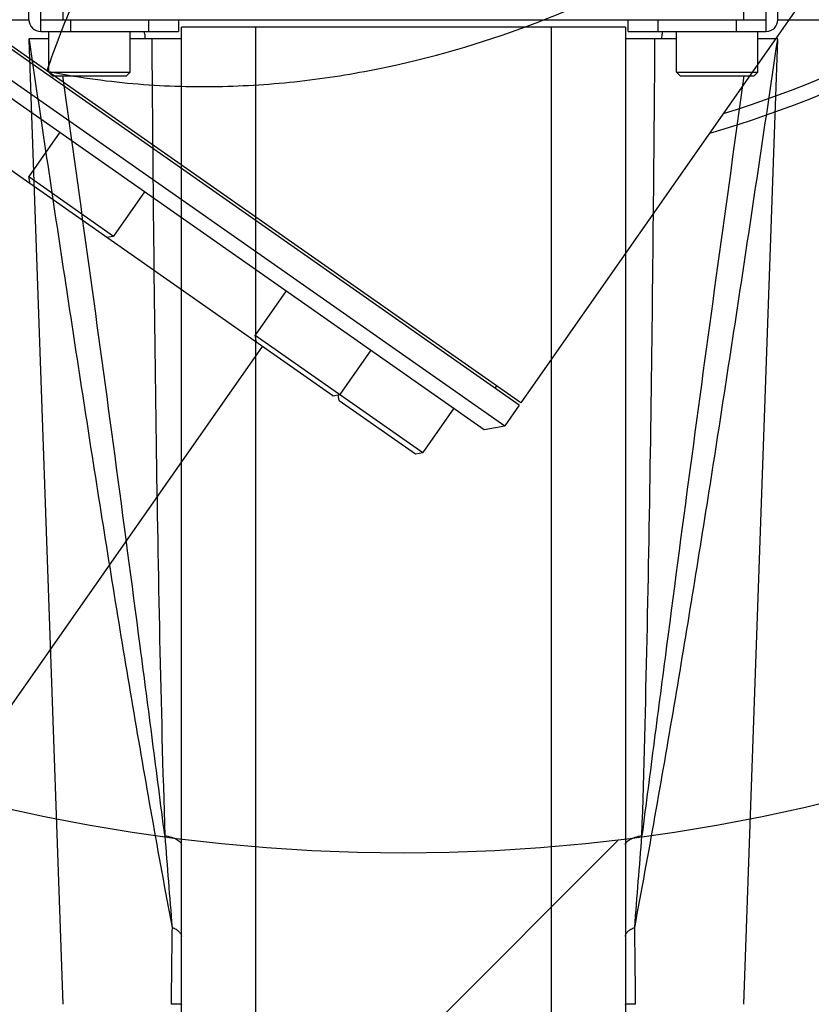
# Model space of a CAD drawing. Header units: millimetres. Extents: x 16 to 3344, y 34 to 2360.
# Tile 72 of 127: x 2014 to 2068, y 1510 to 1576. Entities that reach past the tile are written whole.
import ezdxf

# ---------------------------------------------------------------- set-up
doc = ezdxf.new("R2010")
doc.units = ezdxf.units.MM
doc.header["$LTSCALE"] = 185.02
doc.header["$PDMODE"] = 3
doc.header["$PDSIZE"] = 0.3
doc.linetypes.add('CENTER', pattern=[0.6, 0.375, -0.075, 0.075, -0.075])
doc.layers.get('0').update_dxf_attribs({"linetype": 'CONTINUOUS'})
doc.layers.get('Defpoints').update_dxf_attribs({"linetype": 'CONTINUOUS'})
for name, color, linetype in [('BASE_ASM_PBL25', 7, 'CONTINUOUS'), ('DEFAULT_1', 7, 'CENTER'), ('MIDDLE_ASM_PBL27', 7, 'CONTINUOUS'), ('new_view_6_VBL24', 7, 'CONTINUOUS')]:
    doc.layers.add(name, color=color, linetype=linetype)
doc.styles.get("Standard").update_dxf_attribs({"font": 'malgun.ttf'})
doc.dimstyles.new('DIMSTYLE_4', dxfattribs={"dimtxt": 16, "dimasz": 6, "dimexe": 1, "dimexo": 0.5, "dimtad": 1, "dimdsep": 46, "dimtxsty": 'Standard', "dimblk": '_FILLED', "dimblk1": '_FILLED', "dimblk2": '_FILLED', "dimcen": 0.09, "dimclrt": 134, "dimazin": 2, "dimtp": 0.8, "dimtm": 0.8, "dimtfac": 1, "dimtofl": 0, "dimtmove": 0, "dimatfit": 1, "dimldrblk": '_FILLED', "dimfxl": 1, "dimtolj": 1, "dimarcsym": 0})
doc.dimstyles.new('DIMSTYLE_5', dxfattribs={"dimtxt": 16, "dimasz": 6, "dimexe": 1, "dimexo": 0.5, "dimtad": 1, "dimdsep": 46, "dimtxsty": 'Standard', "dimblk": '_FILLED', "dimblk1": '_FILLED', "dimblk2": '_FILLED', "dimcen": 0.09, "dimclrt": 134, "dimazin": 2, "dimtp": 0.5, "dimtm": 0.5, "dimtfac": 1, "dimtofl": 0, "dimtmove": 0, "dimatfit": 1, "dimldrblk": '_FILLED', "dimfxl": 1, "dimtolj": 1, "dimarcsym": 0})
doc.dimstyles.new('DIMSTYLE_6', dxfattribs={"dimtxt": 16, "dimasz": 6, "dimexe": 1, "dimexo": 0.5, "dimgap": 4, "dimtad": 1, "dimdec": 1, "dimdsep": 46, "dimtxsty": 'Standard', "dimblk": '_FILLED', "dimblk1": '_FILLED', "dimblk2": '_FILLED', "dimcen": 0.09, "dimclrt": 134, "dimazin": 2, "dimtp": 0.5, "dimtm": 0.5, "dimtfac": 1, "dimtdec": 65535, "dimtofl": 0, "dimtmove": 0, "dimatfit": 3, "dimldrblk": '_FILLED', "dimfxl": 1, "dimtolj": 1, "dimarcsym": 0})

# ---------------------------------------------------------------- blocks, each defined once
blk = doc.blocks.new('_FILLED')
at = {"color": 0, "linetype": 'ByBlock'}
blk.add_solid([(0, 0), (-1, 0.2), (-1, -0.2)], dxfattribs=at)
blk = doc.blocks.new('*D6')
at = {"color": 0, "lineweight": -2, "transparency": 16777216}
for p, q in [((2366.928, 1880.859), (2407.857, 1911.02)), ((2407.857, 1911.02), (2460.471, 1911.02)), ((2040, 1640), (2040.18, 1640)), ((2040.09, 1639.91), (2040.09, 1640.09))]:
    blk.add_line(p, q, dxfattribs=at)
at = {"layer": 'Defpoints', "color": 0, "transparency": 16777216}
for p in [(2362.098, 1877.299), (1718.082, 1402.701)]:
    blk.add_point(p, dxfattribs=at)
at = {"color": 0, "lineweight": -2, "transparency": 16777216, "xscale": 6, "yscale": 6, "zscale": 6, "rotation": 216.3878298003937}
blk.add_blockref('_FILLED', (2362.098, 1877.299), dxfattribs=at)
at = {"color": 134, "transparency": 16777216, "insert": (2405.41, 1932.979), "char_height": 16, "width": 58.13333, "attachment_point": 1, "line_spacing_factor": 0.9}
blk.add_mtext('\\A1;%%C800', dxfattribs=at)
blk = doc.blocks.new('*D7')
at = {"color": 0, "lineweight": -2, "transparency": 16777216}
for p, q in [((2154.715, 1476.17), (2154.895, 1476.17)), ((2154.805, 1476.08), (2154.805, 1476.26)), ((2354.254, 1424.63), (2417.964, 1408.166))]:
    blk.add_line(p, q, dxfattribs=at)
at = {"layer": 'Defpoints', "color": 0, "transparency": 16777216}
for p in [(1961.166, 1526.208), (2348.444, 1426.131)]:
    blk.add_point(p, dxfattribs=at)
at = {"color": 0, "lineweight": -2, "transparency": 16777216, "xscale": 6, "yscale": 6, "zscale": 6, "rotation": 165.5110754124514}
blk.add_blockref('_FILLED', (2348.444, 1426.131), dxfattribs=at)
at = {"color": 134, "transparency": 16777216, "insert": (2415.326, 1430.125), "char_height": 16, "width": 79.52593, "attachment_point": 1, "line_spacing_factor": 0.9}
blk.add_mtext('\\A1;3-%%c400', dxfattribs=at)
blk = doc.blocks.new('*D9')
at = {"color": 0, "lineweight": -2, "transparency": 16777216}
for p, q in [((2040.09, 2042), (2040.09, 2094.594)), ((1809.512, 1310.701), (1779.346, 1267.618))]:
    blk.add_line(p, q, dxfattribs=at)
blk.add_arc((2040.09, 1640), 453.594, 90.7579, 234.2421, dxfattribs=at)
at = {"layer": 'Defpoints', "color": 0, "transparency": 16777216}
for p in [(2040.09, 2041.5), (2040.09, 2036.964), (1701.244, 1941.547), (1812.401, 1314.826), (1809.799, 1311.11)]:
    blk.add_point(p, dxfattribs=at)
at = {"color": 0, "lineweight": -2, "transparency": 16777216, "xscale": 6, "yscale": 6, "zscale": 6}
for p, rotation in [((2040.09, 2093.594), 0.3789481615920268), ((1779.919, 1268.438), 324.6210518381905)]:
    blk.add_blockref('_FILLED', p, dxfattribs=dict(at, rotation=rotation))
at = {"color": 134, "transparency": 16777216, "insert": (1583.329, 1784.016), "char_height": 16, "width": 47.46667, "attachment_point": 2, "rotation": 72.5, "line_spacing_factor": 0.9}
blk.add_mtext('\\A1;145°', dxfattribs=at)
blk = doc.blocks.new('BASE_ASM_PBL25', base_point=(2156.381, 1661.694))
at = {"layer": 'BASE_ASM_PBL25', "color": 7}
for p, q in [((2131.881, 1655.168), (2131.881, 1666.137)), ((2180.881, 1666.137), (2180.881, 1655.168)), ((2133.381, 1665.528), (2133.381, 1655.968)), ((2179.381, 1655.968), (2179.381, 1665.528)), ((2131.081, 1655.968), (2131.081, 1663.168)), ((2181.681, 1655.968), (2181.681, 1663.168)), ((2118.246, 1655.968), (2131.081, 1655.968)), ((2131.881, 1655.968), (2180.881, 1655.968)), ((2133.881, 1655.968), (2133.881, 1655.168)), ((2139.181, 1655.168), (2139.181, 1655.968)), ((2141.181, 1655.968), (2141.181, 1655.168)), ((2171.581, 1655.168), (2171.581, 1655.968)), ((2173.581, 1655.968), (2173.581, 1655.168)), ((2178.881, 1655.168), (2178.881, 1655.968)), ((2181.681, 1655.968), (2194.516, 1655.968)), ((2171.381, 1655.468), (2141.381, 1655.468)), ((2141.381, 1588.468), (2141.381, 1655.468)), ((2146.381, 1655.468), (2146.381, 1587.468)), ((2166.381, 1587.468), (2166.381, 1655.468)), ((2171.381, 1655.468), (2171.381, 1588.468)), ((2132.431, 1654.668), (2131.081, 1654.668)), ((2131.082, 1654.668), (2131.091, 1654.602)), ((2131.082, 1654.612), (2133.381, 1589.468)), ((2131.881, 1655.168), (2141.181, 1655.168)), ((2132.431, 1652.418), (2132.431, 1655.168)), ((2137.931, 1652.418), (2137.931, 1655.168)), ((2141.381, 1654.668), (2137.931, 1654.668)), ((2138.901, 1654.988), (2138.907, 1654.668)), ((2174.831, 1654.668), (2171.381, 1654.668)), ((2171.581, 1655.168), (2180.881, 1655.168)), ((2173.855, 1654.668), (2173.862, 1654.988)), ((2174.831, 1652.418), (2174.831, 1655.168)), ((2179.381, 1589.468), (2181.682, 1654.628)), ((2180.331, 1652.418), (2180.331, 1655.168)), ((2181.682, 1654.668), (2180.331, 1654.668)), ((2132.431, 1652.418), (2137.931, 1652.418)), ((2132.431, 1652.418), (2132.681, 1652.168)), ((2132.681, 1652.168), (2137.681, 1652.168)), ((2137.931, 1652.418), (2137.681, 1652.168)), ((2174.831, 1652.418), (2180.331, 1652.418)), ((2174.831, 1652.418), (2175.081, 1652.168)), ((2175.081, 1652.168), (2180.081, 1652.168)), ((2180.331, 1652.418), (2180.081, 1652.168))]:
    blk.add_line(p, q, dxfattribs=at)
for centre, radius, start, end in [((2156.381, 1719.968), 74.5, 141.13029, 239.21125), ((2156.381, 1719.968), 73.5, 142.10779, 240.54571), ((2131.881, 1655.968), 0.8, 180, 270), ((2180.881, 1655.968), 0.8, 270, 360), ((2137.117, 1654.168), 1, 30.01103, 35.44385), ((2137.901, 1654.968), 1, 1.1459, 11.54059), ((2174.861, 1654.968), 1, 168.45941, 178.8541), ((2175.645, 1654.168), 1, 144.55615, 149.98897), ((4979.882, 1821.792), 2848.201, 184.448884, 184.573919), ((-447.284, 1804.447), 2627.682, 355.420835, 355.556363), ((3436.859, 1576.377), 1296.238, 179.191767, 179.421349)]:
    blk.add_arc(centre, radius, start, end, dxfattribs=at)
for points, knots in [([(2131.091, 1654.602), (2131.833, 1649.604), (2132.951, 1642.105), (2134.472, 1632.108), (2135.636, 1624.607), (2136.834, 1617.108), (2138.075, 1609.615), (2139.369, 1602.13), (2140.279, 1597.149), (2140.75, 1594.662)], [0, 0, 0, 0, 0.249665, 0.374614, 0.499632, 0.624709, 0.749822, 0.874928, 1, 1, 1, 1]), ([(2139.381, 1654.668), (2139.415, 1650.139), (2139.493, 1641.1), (2139.657, 1627.583), (2139.893, 1614.175), (2140.124, 1605.277), (2140.262, 1600.858)], [0, 0, 0, 0, 0.252469, 0.503875, 0.753532, 1, 1, 1, 1]), ([(2172.013, 1594.662), (2172.483, 1597.15), (2173.393, 1602.132), (2174.688, 1609.619), (2175.929, 1617.115), (2177.127, 1624.617), (2178.292, 1632.12), (2179.813, 1642.12), (2180.931, 1649.621), (2181.673, 1654.621)], [0, 0, 0, 0, 0.125073, 0.250179, 0.375291, 0.500369, 0.625386, 0.750336, 1, 1, 1, 1]), ([(2172.5, 1600.858), (2172.638, 1605.277), (2172.869, 1614.174), (2173.105, 1627.582), (2173.269, 1641.1), (2173.347, 1650.139), (2173.381, 1654.668)], [0, 0, 0, 0, 0.246449, 0.496115, 0.747527, 1, 1, 1, 1]), ([(2140.262, 1600.858), (2139.986, 1602.992), (2139.434, 1607.263), (2138.32, 1615.811), (2136.903, 1626.503), (2135.159, 1639.336), (2133.97, 1647.89), (2133.37, 1652.168)], [0, 0, 0, 0, 0.124697, 0.249537, 0.499507, 0.749699, 1, 1, 1, 1]), ([(2179.392, 1652.168), (2178.792, 1647.89), (2177.604, 1639.336), (2175.859, 1626.503), (2174.442, 1615.811), (2173.328, 1607.263), (2172.776, 1602.992), (2172.5, 1600.858)], [0, 0, 0, 0, 0.250301, 0.500493, 0.750463, 0.875303, 1, 1, 1, 1]), ([(2140.262, 1600.86), (2140.418, 1600.834), (2140.639, 1600.784), (2140.909, 1600.686), (2141.073, 1600.607), (2141.205, 1600.52), (2141.304, 1600.427), (2141.366, 1600.328), (2141.381, 1600.256), (2141.381, 1600.222)], [0, 0, 0, 0, 0.346298, 0.497041, 0.630467, 0.74557, 0.843193, 0.925981, 1, 1, 1, 1]), ([(2171.381, 1600.222), (2171.381, 1600.256), (2171.396, 1600.328), (2171.459, 1600.427), (2171.557, 1600.52), (2171.689, 1600.607), (2171.853, 1600.686), (2172.123, 1600.784), (2172.345, 1600.834), (2172.5, 1600.86)], [0, 0, 0, 0, 0.074049, 0.156848, 0.254471, 0.369571, 0.502994, 0.65373, 1, 1, 1, 1]), ([(2140.751, 1594.662), (2140.843, 1594.626), (2141.009, 1594.548), (2141.213, 1594.4), (2141.329, 1594.255), (2141.374, 1594.135), (2141.381, 1594.075), (2141.381, 1594.046)], [0, 0, 0, 0, 0.3196, 0.588036, 0.808844, 0.906558, 1, 1, 1, 1]), ([(2171.381, 1594.046), (2171.381, 1594.075), (2171.388, 1594.135), (2171.433, 1594.255), (2171.549, 1594.4), (2171.754, 1594.548), (2171.919, 1594.626), (2172.011, 1594.662)], [0, 0, 0, 0, 0.093441, 0.191154, 0.411961, 0.680399, 1, 1, 1, 1]), ([(2172.075, 1589.468), (2172.071, 1589.904), (2172.06, 1590.989), (2172.039, 1592.72), (2172.022, 1594.016), (2172.013, 1594.662)], [0, 0, 0, 0, 0.25159, 0.627056, 1, 1, 1, 1]), ([(2141.381, 1589.468), (2141.381, 1589.467), (2141.376, 1589.465), (2141.369, 1589.466), (2141.354, 1589.467), (2141.335, 1589.469), (2141.31, 1589.47), (2141.265, 1589.47), (2141.196, 1589.468), (2141.098, 1589.468), (2140.978, 1589.469), (2140.866, 1589.469), (2140.767, 1589.469), (2140.714, 1589.468), (2140.687, 1589.468)], [0, 0, 0, 0, 0.004819, 0.016784, 0.036926, 0.065201, 0.101404, 0.145399, 0.256573, 0.398622, 0.571013, 0.772088, 0.882859, 1, 1, 1, 1]), ([(2172.076, 1589.468), (2172.049, 1589.468), (2171.996, 1589.469), (2171.896, 1589.468), (2171.784, 1589.468), (2171.665, 1589.47), (2171.578, 1589.469), (2171.519, 1589.468), (2171.483, 1589.467), (2171.452, 1589.467), (2171.427, 1589.466), (2171.408, 1589.466), (2171.395, 1589.466), (2171.388, 1589.467), (2171.384, 1589.467), (2171.382, 1589.467), (2171.381, 1589.468), (2171.381, 1589.468)], [0, 0, 0, 0, 0.117323, 0.228291, 0.42933, 0.601526, 0.744059, 0.80383, 0.855758, 0.899764, 0.935791, 0.963807, 0.983809, 0.990821, 0.995832, 0.998838, 1, 1, 1, 1])]:
    blk.add_open_spline(points, degree=3, knots=knots, dxfattribs=at)
blk = doc.blocks.new('NEW_VIEW_6_VBL24', base_point=(2156.381, 1856.943))
at = {"layer": 'BASE_ASM_PBL25'}
blk.add_blockref('BASE_ASM_PBL25', (2156.381, 1661.694), dxfattribs=at)
blk = doc.blocks.new('rotated0440N')
at = {"layer": 'MIDDLE_ASM_PBL27', "color": 7}
for p, q in [((4168.455, 1686.528), (4073.433, 1753.063)), ((4168.569, 1686.692), (4073.548, 1753.227)), ((4072.458, 1751.671), (4167.48, 1685.136)), ((4072.704, 1750.278), (4166.087, 1684.89)), ((4208.146, 1743.214), (4168.569, 1686.692)), ((4155.861, 1687.167), (4078.341, 1741.447)), ((4137.417, 1704.965), (4135.323, 1701.975)), ((4135.323, 1701.975), (4141.057, 1697.96)), ((4135.409, 1701.488), (4135.323, 1701.975)), ((4143.151, 1700.95), (4141.057, 1697.96)), ((4140.57, 1697.874), (4141.057, 1697.96)), ((4152.708, 1694.258), (4150.614, 1691.268)), ((4150.614, 1691.268), (4161.946, 1683.334)), ((4150.7, 1690.781), (4150.614, 1691.268)), ((4151.096, 1690.504), (4123.449, 1651.021)), ((4158.442, 1690.243), (4156.348, 1687.253)), ((4166.931, 1687.839), (4166.816, 1687.675)), ((4155.861, 1687.167), (4156.348, 1687.253)), ((4156.297, 1686.862), (4156.232, 1687.233)), ((4156.297, 1686.862), (4161.458, 1683.248)), ((4168.455, 1686.528), (4167.48, 1685.136)), ((4164.039, 1686.324), (4161.946, 1683.334)), ((4166.087, 1684.89), (4167.48, 1685.136)), ((4161.458, 1683.248), (4161.946, 1683.334))]:
    blk.add_line(p, q, dxfattribs=at)
for points, knots in [([(4136.569, 1709.099), (4138.482, 1708.71), (4142.309, 1708.159), (4148.03, 1707.965), (4153.605, 1708.333), (4160.725, 1709.466), (4169.18, 1711.929), (4178.569, 1716.237), (4187.12, 1721.604), (4194.848, 1727.847), (4201.761, 1734.842), (4205.828, 1739.954), (4207.715, 1742.602)], [0, 0, 0, 0, 0.070634, 0.139497, 0.206696, 0.272404, 0.4, 0.523805, 0.644928, 0.76423, 0.882393, 1, 1, 1, 1]), ([(4136.57, 1709.099), (4136.829, 1709.904), (4137.392, 1711.504), (4138.358, 1713.818), (4139.273, 1715.641), (4140.052, 1716.972), (4140.629, 1717.854), (4141.207, 1718.63), (4141.777, 1719.292), (4142.331, 1719.836), (4142.863, 1720.258), (4143.371, 1720.555), (4143.849, 1720.729), (4144.294, 1720.787), (4144.574, 1720.749), (4144.702, 1720.713)], [0, 0, 0, 0, 0.170123, 0.340804, 0.503869, 0.579882, 0.650795, 0.715731, 0.774307, 0.826311, 0.871647, 0.910549, 0.943985, 0.973283, 1, 1, 1, 1])]:
    blk.add_open_spline(points, degree=3, knots=knots, dxfattribs=at)
at = {"layer": 'BASE_ASM_PBL25', "rotation": 145}
blk.add_blockref('BASE_ASM_PBL25', (4194.06, 1824.216), dxfattribs=at)

msp = doc.modelspace()

# ---------------------------------------------------------------- linework, layer by layer
at = {"color": 134, "linetype": 'Continuous'}
msp.add_line((1832.871, 1298.848), (2054.622, 1520.599), dxfattribs=at)
at = {"color": 7}
msp.add_circle((2040.09, 1640), 120.282, dxfattribs=at)
msp.add_arc((2040.09, 1640), 400, 305, 235, dxfattribs=at)
at = {"layer": 'DEFAULT_1', "color": 1}
msp.add_circle((2040.09, 1640), 200, dxfattribs=at)
for centre, start, end in [((2154.805, 1476.17), 160, 235), ((1925.375, 1476.17), 305, 20)]:
    msp.add_arc(centre, 200, start, end, dxfattribs=at)

# ---------------------------------------------------------------- block references
msp.add_blockref('rotated0440N', (-2120.545, -136.571))
at = {"layer": 'new_view_6_VBL24'}
msp.add_blockref('NEW_VIEW_6_VBL24', (2040.09, 1776.975), dxfattribs=at)

# ---------------------------------------------------------------- dimensions: what is measured, and where the dimension line sits
at = {"color": 134}
dim = msp.add_angular_dim_2l(base=(1701.244, 1941.547), line1=((2040.09, 2036.964), (2040.09, 2041.5)), line2=((1812.401, 1314.826), (1809.799, 1311.11)), dimstyle='DIMSTYLE_6', dxfattribs=at)
dim.commit()
dim.dimension.update_dxf_attribs({"geometry": '*D9', "text_midpoint": (1607.49, 1776.398), "dimtype": 162})
for p1, p2, text, dimstyle, picture, middle in [((1718.082, 1402.701), (2362.098, 1877.299), '%%C<>', 'DIMSTYLE_4', '*D6', (2434.476, 1911.02)), ((1961.166, 1526.208), (2348.444, 1426.131), '3-%%c<>', 'DIMSTYLE_5', '*D7', (2455.089, 1408.166))]:
    dim = msp.add_diameter_dim_2p(p1=p1, p2=p2, text=text, dimstyle=dimstyle, override={"dimtih": 1, "dimtoh": 1, "dimpost": '<>'}, dxfattribs=at)
    dim.commit()
    dim.dimension.update_dxf_attribs({"geometry": picture, "text_midpoint": middle, "dimtype": 163})

doc.saveas('drawing.dxf')
